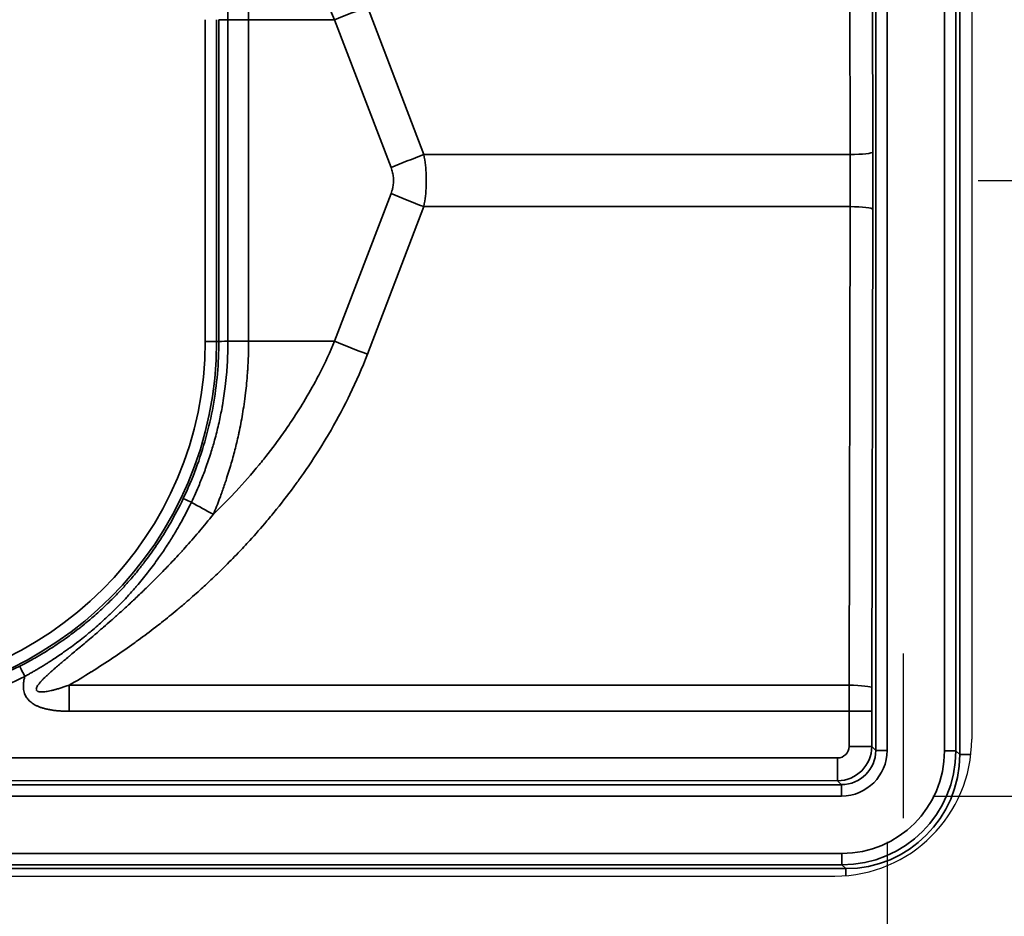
# Model space of a CAD drawing. Header units: millimetres. Extents: x 100 to 2070, y 30 to 1455.
# Tile 79 of 83: x 1569 to 1613, y 900 to 940. Entities that reach past the tile are written whole.
import ezdxf

# ---------------------------------------------------------------- set-up
doc = ezdxf.new("R2010")
doc.units = ezdxf.units.MM
doc.header["$LTSCALE"] = 5
for name, color, linetype, lineweight in [('_Sichtbarkanten', 7, 'Continuous', 25), ('Bemaßung (ISO)', 7, 'Continuous', 25), ('Sichtbar schmal (ISO)', 7, 'Continuous', 35), ('Skizziergeometrie (ISO)', 7, 'Continuous', 25)]:
    doc.layers.add(name, color=color, linetype=linetype, lineweight=lineweight)
doc.styles.add('Notiztext (ISO)', font='verdana.ttf')
doc.dimstyles.new('wedi USA', dxfattribs={"dimscale": 5, "dimtxt": 2.5, "dimasz": 4, "dimexe": 2, "dimexo": 0.8, "dimgap": 0.3, "dimtad": 1, "dimdec": 1, "dimrnd": 1e-08, "dimtxsty": 'Notiztext (ISO)', "dimcen": 0.09, "dimclrd": 7, "dimclre": 7, "dimclrt": 256, "dimadec": 0, "dimazin": 2, "dimtfac": 0.6, "dimtmove": 0, "dimatfit": 3, "dimfxl": 1, "dimtolj": 1, "dimlwd": -1, "dimlwe": -1, "dimarcsym": 0})

# ---------------------------------------------------------------- blocks, each defined once
blk = doc.blocks.new('*D105')
at = {"layer": 'Bemaßung (ISO)', "color": 7, "transparency": 16777216}
for p, q in [((508.864, 903.681), (508.864, 781.253)), ((1607.447, 903.681), (1607.447, 781.253)), ((528.864, 791.253), (1587.447, 791.253))]:
    blk.add_line(p, q, dxfattribs=at)
for points in [[(528.864, 794.586), (528.864, 787.919), (508.864, 791.253)], [(1587.447, 794.586), (1587.447, 787.919), (1607.447, 791.253)]]:
    blk.add_solid(points, dxfattribs=at)
at = {"layer": 'Defpoints', "color": 0, "transparency": 16777216}
for p in [(508.864, 907.681), (1607.447, 907.681), (1607.447, 791.253)]:
    blk.add_point(p, dxfattribs=at)
at = {"layer": 'Bemaßung (ISO)', "transparency": 16777216, "insert": (986.014, 809.106), "char_height": 12.5, "attachment_point": 1, "style": 'Notiztext (ISO)'}
blk.add_mtext('\\A1;1098,6 [43 1/4]"', dxfattribs=at)
blk = doc.blocks.new('*D106')
at = {"layer": 'Bemaßung (ISO)', "color": 7, "transparency": 16777216}
for p, q in [((1725.143, 925.681), (1725.143, 945.681)), ((1609.447, 905.681), (1735.143, 905.681)), ((1725.143, 872.523), (1725.143, 905.681)), ((1659.056, 872.523), (1735.143, 872.523)), ((1725.143, 852.523), (1725.143, 832.523))]:
    blk.add_line(p, q, dxfattribs=at)
for points in [[(1721.81, 925.681), (1728.477, 925.681), (1725.143, 905.681)], [(1721.81, 852.523), (1728.477, 852.523), (1725.143, 872.523)]]:
    blk.add_solid(points, dxfattribs=at)
at = {"layer": 'Defpoints', "color": 0, "transparency": 16777216}
for p in [(1605.447, 905.681), (1725.143, 905.681), (1655.056, 872.523)]:
    blk.add_point(p, dxfattribs=at)
at = {"layer": 'Bemaßung (ISO)', "transparency": 16777216, "insert": (1707.29, 832.89), "char_height": 12.5, "attachment_point": 1, "rotation": 90, "style": 'Notiztext (ISO)'}
blk.add_mtext('\\A1;33,2 [1 1/4]"', dxfattribs=at)
blk = doc.blocks.new('*D110')
at = {"layer": 'Bemaßung (ISO)', "color": 7, "transparency": 16777216}
for p, q in [((1611.447, 932.673), (1785.59, 932.673)), ((1775.59, 879.823), (1775.59, 912.673)), ((1671.756, 859.823), (1785.59, 859.823))]:
    blk.add_line(p, q, dxfattribs=at)
for points in [[(1772.257, 912.673), (1778.924, 912.673), (1775.59, 932.673)], [(1772.257, 879.823), (1778.924, 879.823), (1775.59, 859.823)]]:
    blk.add_solid(points, dxfattribs=at)
at = {"layer": 'Defpoints', "color": 0, "transparency": 16777216}
for p in [(1607.447, 932.673), (1775.59, 932.673), (1667.756, 859.823)]:
    blk.add_point(p, dxfattribs=at)
at = {"layer": 'Bemaßung (ISO)', "transparency": 16777216, "insert": (1757.737, 839.981), "char_height": 12.5, "attachment_point": 1, "rotation": 90, "style": 'Notiztext (ISO)'}
blk.add_mtext('\\A1;72,9 [2 7/8]"', dxfattribs=at)

msp = doc.modelspace()

# ---------------------------------------------------------------- linework, layer by layer
at = {"layer": '_Sichtbarkanten'}
for p, q in [((1611.156, 957.173), (1611.156, 908.173)), ((511.156, 902.173), (1605.156, 902.173))]:
    msp.add_line(p, q, dxfattribs=at)
msp.add_arc((1605.156, 908.173), 6, 270, 0, dxfattribs=at)
at = {"layer": 'Sichtbar schmal (ISO)'}
for p, q in [((1610.631, 957.848), (1610.631, 907.497)), ((1606.947, 957.664), (1606.947, 907.681)), ((1607.447, 957.664), (1607.447, 907.681)), ((1609.964, 957.682), (1609.964, 907.663)), ((1610.464, 957.682), (1610.464, 907.663)), ((1605.779, 954.804), (1605.822, 933.814)), ((1606.774, 954.919), (1606.816, 933.928)), ((1584.654, 940.289), (1587.13, 933.814)), ((1577.544, 939.728), (1577.544, 925.618)), ((1578.044, 939.728), (1578.044, 925.618)), ((1578.142, 939.728), (1578.142, 925.618)), ((1578.541, 939.718), (1579.449, 939.718)), ((1578.541, 939.718), (1578.541, 925.627)), ((1583.219, 939.718), (1579.449, 939.718)), ((1579.449, 939.718), (1579.449, 925.627)), ((1583.219, 939.718), (1585.694, 933.243)), ((1587.13, 933.814), (1605.822, 933.814)), ((1585.694, 932.102), (1583.219, 925.627)), ((1587.13, 931.532), (1584.654, 925.057)), ((1587.13, 931.532), (1605.822, 931.532)), ((1605.822, 931.532), (1605.779, 910.541)), ((1606.816, 931.417), (1606.774, 910.427)), ((1577.544, 925.618), (1578.044, 925.618)), ((1578.044, 925.618), (1578.142, 925.618)), ((1578.541, 925.627), (1579.449, 925.627)), ((1583.219, 925.627), (1579.449, 925.627)), ((1605.779, 910.541), (1571.576, 910.541)), ((1605.778, 909.4), (1571.577, 909.4)), ((1605.778, 909.4), (1605.778, 907.855)), ((1605.778, 909.4), (1606.773, 909.4)), ((1606.773, 909.4), (1606.773, 907.855)), ((1605.778, 907.855), (1606.773, 907.855)), ((1606.773, 907.855), (1606.947, 907.681)), ((1606.947, 907.681), (1607.447, 907.681)), ((1609.964, 907.663), (1610.464, 907.663)), ((1610.631, 907.497), (1610.464, 907.663)), ((1145.657, 907.397), (1605.279, 907.355)), ((1610.631, 907.497), (1611.118, 907.497)), ((1605.273, 906.355), (1145.656, 906.397)), ((1605.273, 906.355), (1605.447, 906.181)), ((510.864, 906.181), (1605.447, 906.181)), ((1605.447, 906.181), (1605.447, 905.681)), ((1605.447, 905.681), (510.864, 905.681)), ((510.846, 903.164), (1605.465, 903.164)), ((1605.465, 903.164), (1605.465, 902.664)), ((510.68, 902.498), (1605.631, 902.498)), ((1605.465, 902.664), (510.846, 902.664)), ((1605.631, 902.498), (1605.465, 902.664)), ((1605.631, 902.498), (1605.631, 902.192))]:
    msp.add_line(p, q, dxfattribs=at)
for radius in [15.889, 15.389]:
    msp.add_arc((1562.156, 925.618), radius, 180, 0, dxfattribs=at)
for centre, major_axis, ratio, start_param, end_param in [((1584.68, 939.718), (-4.67, -1.785), 0.108522, 4.67649, 4.988987), ((1587.156, 933.243), (-4.67, -1.785), 0.108522, 4.67649, 4.988987), ((1605.816, 933.928), (1, 0.002), 0.11413, 4.717362, 6.265617), ((1605.626, 932.673), (0, -9.997), 0.01972, 1.456394, 1.685199), ((1606.626, 932.673), (0, -10.997), 0.017452, 1.4564, 1.685193), ((1587.156, 932.102), (-4.67, 1.785), 0.108522, 1.294198, 1.606695), ((1605.816, 931.417), (1, -0.002), 0.11413, 0.017568, 1.565823), ((1578.642, 925.623), (-0.5, -0.005), 0.011321, 4.915375, 6.265598), ((1584.68, 925.627), (-4.67, 1.785), 0.108522, 1.294198, 1.606695), ((1577.032, 918.512), (-0.451, 0.215), 0.009238, 4.931678, 6.265731), ((1575.012, 919.581), (-8.785, 4.778), 0.002502, 4.378717, 4.492923), ((1562.157, 925.618), (0, -15.981), 0.999985, 5.812696, 6.754103), ((1569.635, 910.931), (-0.227, 0.446), 0.004663, 0.017453, 1.568416), ((1571.524, 909.4), (0, -10), 0.005236, 1.570796, 1.685164), ((1605.93, 909.4), (0, -9.998), 0.015186, 4.597998, 4.712389), ((1605.774, 910.427), (1, -0.002), 0.11413, 0.017568, 1.565823), ((1606.93, 909.4), (0, -8.998), 0.017452, 4.597992, 4.712389), ((1605.273, 907.855), (-1.143, -0.971), 0.999883, 0.86646, 2.436998), ((1605.279, 907.855), (0, -0.5), 0.999986, 6.282946, 7.853982), ((1605.446, 907.682), (-1.472, 1.356), 0.999555, 2.315638, 3.885925), ((1605.447, 907.682), (-1.061, 1.061), 0.999492, 2.356306, 3.926797), ((1605.464, 907.665), (3.172, -3.193), 0.999751, 5.501246, 7.071816), ((1605.464, 907.665), (3.536, -3.536), 0.999756, 5.497939, 7.068431), ((1605.273, 907.355), (0, -1), 0.005236, 0.017454, 1.570797), ((1605.629, 907.499), (3.537, -3.537), 0.999574, 5.497939, 7.068431)]:
    msp.add_ellipse(centre, major_axis=major_axis, ratio=ratio, start_param=start_param, end_param=end_param, dxfattribs=at)
for points, knots in [([(1577.9, 947.308), (1578.129, 947.088), (1578.354, 946.864), (1578.572, 946.637), (1578.79, 946.412), (1579.002, 946.184), (1579.207, 945.955), (1579.462, 945.671), (1579.707, 945.385), (1579.947, 945.093), (1580.094, 944.912), (1580.239, 944.73), (1580.383, 944.543), (1580.666, 944.176), (1580.942, 943.795), (1581.209, 943.402), (1581.298, 943.271), (1581.386, 943.139), (1581.472, 943.006), (1581.775, 942.54), (1582.061, 942.06), (1582.324, 941.579), (1582.362, 941.51), (1582.399, 941.441), (1582.435, 941.372), (1582.728, 940.822), (1582.988, 940.271), (1583.219, 939.718)], [0.0000024, 0.0000024, 0.0000024, 0.0000024, 0.1002402, 0.1002402, 0.1002402, 0.2, 0.2, 0.2, 0.3237647, 0.3237647, 0.3237647, 0.4, 0.4, 0.4, 0.5499591, 0.5499591, 0.5499591, 0.6, 0.6, 0.6, 0.7750231, 0.7750231, 0.7750231, 0.8, 0.8, 0.8, 1, 1, 1, 1]), ([(1577.9, 947.308), (1577.996, 947.078), (1578.088, 946.846), (1578.175, 946.613), (1578.177, 946.61), (1578.178, 946.606), (1578.179, 946.603), (1578.264, 946.377), (1578.345, 946.149), (1578.422, 945.921), (1578.423, 945.918), (1578.424, 945.914), (1578.425, 945.911), (1578.501, 945.685), (1578.572, 945.458), (1578.64, 945.231), (1578.643, 945.222), (1578.645, 945.214), (1578.648, 945.205), (1578.715, 944.979), (1578.777, 944.752), (1578.837, 944.52), (1578.84, 944.51), (1578.842, 944.499), (1578.845, 944.489), (1578.905, 944.253), (1578.963, 944.011), (1579.017, 943.758), (1579.019, 943.75), (1579.02, 943.743), (1579.022, 943.736), (1579.077, 943.475), (1579.13, 943.203), (1579.179, 942.914), (1579.228, 942.625), (1579.273, 942.319), (1579.313, 941.991), (1579.314, 941.982), (1579.315, 941.973), (1579.316, 941.964), (1579.354, 941.644), (1579.386, 941.304), (1579.41, 940.937), (1579.41, 940.925), (1579.411, 940.913), (1579.412, 940.901), (1579.435, 940.533), (1579.449, 940.137), (1579.449, 939.718)], [0.0000001, 0.0000001, 0.0000001, 0.0000001, 0.1111111, 0.1111111, 0.1111111, 0.1127555, 0.1127555, 0.1127555, 0.2206206, 0.2206206, 0.2206206, 0.2222222, 0.2222222, 0.2222222, 0.3291692, 0.3291692, 0.3291692, 0.3333333, 0.3333333, 0.3333333, 0.4397962, 0.4397962, 0.4397962, 0.4444444, 0.4444444, 0.4444444, 0.5525161, 0.5525161, 0.5525161, 0.5555556, 0.5555556, 0.5555556, 0.6666667, 0.6666667, 0.6666667, 0.7777778, 0.7777778, 0.7777778, 0.7809017, 0.7809017, 0.7809017, 0.8888889, 0.8888889, 0.8888889, 0.8923812, 0.8923812, 0.8923812, 1, 1, 1, 1]), ([(1576.936, 946.783), (1577.037, 946.572), (1577.134, 946.359), (1577.226, 946.144), (1577.314, 945.938), (1577.398, 945.73), (1577.478, 945.52), (1577.488, 945.494), (1577.498, 945.467), (1577.508, 945.441), (1577.577, 945.257), (1577.642, 945.071), (1577.704, 944.885), (1577.777, 944.666), (1577.845, 944.446), (1577.909, 944.225), (1577.925, 944.167), (1577.942, 944.109), (1577.958, 944.051), (1578.006, 943.873), (1578.052, 943.694), (1578.095, 943.515), (1578.158, 943.253), (1578.214, 942.989), (1578.263, 942.724), (1578.269, 942.691), (1578.276, 942.659), (1578.281, 942.626), (1578.329, 942.363), (1578.37, 942.098), (1578.404, 941.833), (1578.433, 941.614), (1578.457, 941.395), (1578.477, 941.175), (1578.487, 941.061), (1578.496, 940.947), (1578.503, 940.833), (1578.529, 940.461), (1578.541, 940.09), (1578.541, 939.718)], [0.0000003, 0.0000003, 0.0000003, 0.0000003, 0.0962097, 0.0962097, 0.0962097, 0.1883892, 0.1883892, 0.1883892, 0.2, 0.2, 0.2, 0.2808149, 0.2808149, 0.2808149, 0.3753308, 0.3753308, 0.3753308, 0.4, 0.4, 0.4, 0.4757823, 0.4757823, 0.4757823, 0.5862612, 0.5862612, 0.5862612, 0.6, 0.6, 0.6, 0.7094969, 0.7094969, 0.7094969, 0.8, 0.8, 0.8, 0.8469903, 0.8469903, 0.8469903, 1, 1, 1, 1]), ([(1578.541, 939.718), (1578.497, 939.719), (1578.454, 939.72), (1578.414, 939.72), (1578.374, 939.721), (1578.337, 939.721), (1578.303, 939.722), (1578.286, 939.722), (1578.269, 939.723), (1578.254, 939.723), (1578.241, 939.723), (1578.228, 939.724), (1578.217, 939.724), (1578.194, 939.725), (1578.175, 939.725), (1578.162, 939.726), (1578.149, 939.727), (1578.143, 939.727), (1578.142, 939.728)], [0, 0, 0, 0, 0.2, 0.2, 0.2, 0.4, 0.4, 0.4, 0.507754, 0.507754, 0.507754, 0.6, 0.6, 0.6, 0.8, 0.8, 0.8, 1, 1, 1, 1]), ([(1587.13, 933.814), (1587.159, 933.658), (1587.183, 933.503), (1587.2, 933.351), (1587.217, 933.198), (1587.228, 933.047), (1587.234, 932.897), (1587.24, 932.747), (1587.24, 932.598), (1587.234, 932.448), (1587.228, 932.298), (1587.217, 932.147), (1587.2, 931.995), (1587.183, 931.842), (1587.159, 931.687), (1587.13, 931.532)], [0.000001, 0.000001, 0.000001, 0.000001, 0.2, 0.2, 0.2, 0.4, 0.4, 0.4, 0.6, 0.6, 0.6, 0.8, 0.8, 0.8, 1, 1, 1, 1]), ([(1585.694, 933.243), (1585.722, 933.17), (1585.744, 933.096), (1585.761, 933.024), (1585.762, 933.02), (1585.763, 933.016), (1585.764, 933.012), (1585.78, 932.944), (1585.79, 932.877), (1585.796, 932.811), (1585.797, 932.802), (1585.798, 932.794), (1585.798, 932.785), (1585.803, 932.718), (1585.804, 932.652), (1585.8, 932.585), (1585.8, 932.577), (1585.799, 932.569), (1585.798, 932.56), (1585.793, 932.49), (1585.783, 932.419), (1585.767, 932.347), (1585.766, 932.342), (1585.765, 932.338), (1585.764, 932.334), (1585.747, 932.257), (1585.724, 932.18), (1585.694, 932.102)], [0.0000019, 0.0000019, 0.0000019, 0.0000019, 0.1891043, 0.1891043, 0.1891043, 0.2, 0.2, 0.2, 0.3771024, 0.3771024, 0.3771024, 0.4, 0.4, 0.4, 0.5779916, 0.5779916, 0.5779916, 0.6, 0.6, 0.6, 0.7886048, 0.7886048, 0.7886048, 0.8, 0.8, 0.8, 1, 1, 1, 1]), ([(1578.142, 925.618), (1578.142, 925.145), (1578.121, 924.671), (1578.079, 924.197), (1578.036, 923.724), (1577.973, 923.252), (1577.889, 922.783), (1577.804, 922.315), (1577.699, 921.851), (1577.574, 921.393), (1577.448, 920.935), (1577.302, 920.482), (1577.136, 920.037), (1576.971, 919.592), (1576.785, 919.155), (1576.581, 918.727)], [0, 0, 0, 0, 0.2, 0.2, 0.2, 0.4, 0.4, 0.4, 0.6, 0.6, 0.6, 0.8, 0.8, 0.8, 1, 1, 1, 1]), ([(1578.541, 925.627), (1578.541, 925.277), (1578.53, 924.925), (1578.508, 924.575), (1578.499, 924.44), (1578.489, 924.305), (1578.477, 924.17), (1578.461, 923.994), (1578.442, 923.818), (1578.421, 923.643), (1578.387, 923.366), (1578.346, 923.09), (1578.298, 922.815), (1578.293, 922.783), (1578.287, 922.751), (1578.281, 922.72), (1578.242, 922.502), (1578.198, 922.284), (1578.15, 922.068), (1578.098, 921.836), (1578.042, 921.605), (1577.98, 921.376), (1577.972, 921.349), (1577.965, 921.321), (1577.957, 921.294), (1577.904, 921.1), (1577.848, 920.908), (1577.787, 920.717), (1577.717, 920.494), (1577.642, 920.273), (1577.562, 920.053), (1577.544, 920.003), (1577.526, 919.954), (1577.508, 919.904), (1577.437, 919.716), (1577.363, 919.53), (1577.286, 919.345), (1577.176, 919.081), (1577.06, 918.82), (1576.936, 918.563)], [0, 0, 0, 0, 0.1444838, 0.1444838, 0.1444838, 0.2, 0.2, 0.2, 0.2724802, 0.2724802, 0.2724802, 0.3867454, 0.3867454, 0.3867454, 0.4, 0.4, 0.4, 0.4908329, 0.4908329, 0.4908329, 0.5883542, 0.5883542, 0.5883542, 0.6, 0.6, 0.6, 0.682307, 0.682307, 0.682307, 0.7782848, 0.7782848, 0.7782848, 0.8, 0.8, 0.8, 0.8825105, 0.8825105, 0.8825105, 1, 1, 1, 1]), ([(1583.219, 925.627), (1583.024, 925.161), (1582.808, 924.695), (1582.57, 924.232), (1582.507, 924.108), (1582.441, 923.984), (1582.375, 923.86), (1582.192, 923.522), (1581.999, 923.185), (1581.793, 922.849), (1581.644, 922.605), (1581.489, 922.362), (1581.328, 922.121), (1581.187, 921.909), (1581.042, 921.699), (1580.894, 921.491), (1580.64, 921.135), (1580.376, 920.787), (1580.108, 920.453), (1580.042, 920.371), (1579.977, 920.29), (1579.911, 920.21), (1579.575, 919.801), (1579.235, 919.414), (1578.898, 919.052), (1578.873, 919.025), (1578.848, 918.998), (1578.823, 918.972), (1578.512, 918.64), (1578.203, 918.329), (1577.9, 918.037)], [0, 0, 0, 0, 0.166667, 0.166667, 0.166667, 0.211312, 0.211312, 0.211312, 0.333333, 0.333333, 0.333333, 0.422035, 0.422035, 0.422035, 0.5, 0.5, 0.5, 0.634008, 0.634008, 0.634008, 0.666667, 0.666667, 0.666667, 0.833333, 0.833333, 0.833333, 0.845626, 0.845626, 0.845626, 1, 1, 1, 1]), ([(1579.449, 925.627), (1579.449, 925.195), (1579.434, 924.788), (1579.41, 924.411), (1579.406, 924.352), (1579.402, 924.294), (1579.398, 924.237), (1579.375, 923.926), (1579.346, 923.634), (1579.313, 923.358), (1579.293, 923.188), (1579.271, 923.024), (1579.248, 922.866), (1579.226, 922.718), (1579.203, 922.575), (1579.18, 922.436), (1579.131, 922.147), (1579.079, 921.876), (1579.023, 921.615), (1579.016, 921.582), (1579.009, 921.549), (1579.001, 921.516), (1578.952, 921.291), (1578.9, 921.074), (1578.846, 920.862), (1578.788, 920.635), (1578.728, 920.415), (1578.664, 920.195), (1578.659, 920.178), (1578.654, 920.162), (1578.649, 920.145), (1578.579, 919.909), (1578.505, 919.673), (1578.426, 919.438), (1578.367, 919.263), (1578.306, 919.089), (1578.243, 918.916), (1578.221, 918.855), (1578.199, 918.794), (1578.176, 918.734), (1578.088, 918.5), (1577.996, 918.268), (1577.9, 918.037)], [0, 0, 0, 0, 0.111111, 0.111111, 0.111111, 0.12833, 0.12833, 0.12833, 0.222222, 0.222222, 0.222222, 0.279832, 0.279832, 0.279832, 0.333333, 0.333333, 0.333333, 0.444444, 0.444444, 0.444444, 0.458596, 0.458596, 0.458596, 0.555556, 0.555556, 0.555556, 0.658959, 0.658959, 0.658959, 0.666667, 0.666667, 0.666667, 0.777778, 0.777778, 0.777778, 0.860089, 0.860089, 0.860089, 0.888889, 0.888889, 0.888889, 1, 1, 1, 1]), ([(1584.654, 925.057), (1584.428, 924.464), (1584.172, 923.874), (1583.887, 923.286), (1583.861, 923.234), (1583.836, 923.181), (1583.81, 923.129), (1583.546, 922.595), (1583.258, 922.063), (1582.946, 921.535), (1582.885, 921.431), (1582.824, 921.328), (1582.761, 921.226), (1582.471, 920.75), (1582.164, 920.28), (1581.848, 919.826), (1581.745, 919.679), (1581.641, 919.533), (1581.536, 919.389), (1581.251, 918.996), (1580.961, 918.619), (1580.671, 918.26), (1580.529, 918.083), (1580.388, 917.912), (1580.246, 917.744), (1579.995, 917.446), (1579.745, 917.162), (1579.499, 916.891), (1579.326, 916.702), (1579.155, 916.519), (1578.987, 916.342), (1578.779, 916.125), (1578.575, 915.918), (1578.374, 915.719), (1578.178, 915.525), (1577.985, 915.339), (1577.795, 915.16), (1577.632, 915.007), (1577.472, 914.859), (1577.313, 914.716), (1577.098, 914.521), (1576.887, 914.336), (1576.679, 914.158), (1576.556, 914.052), (1576.435, 913.95), (1576.314, 913.849), (1576.082, 913.656), (1575.853, 913.471), (1575.628, 913.293), (1575.539, 913.222), (1575.45, 913.153), (1575.362, 913.085), (1575.11, 912.89), (1574.86, 912.703), (1574.61, 912.521), (1574.55, 912.477), (1574.49, 912.433), (1574.43, 912.39), (1574.152, 912.19), (1573.873, 911.996), (1573.592, 911.806), (1573.56, 911.784), (1573.527, 911.762), (1573.495, 911.74), (1573.185, 911.533), (1572.872, 911.33), (1572.557, 911.133), (1572.553, 911.13), (1572.548, 911.128), (1572.544, 911.125), (1572.224, 910.925), (1571.902, 910.73), (1571.576, 910.541)], [0, 0, 0, 0, 0.0769231, 0.0769231, 0.0769231, 0.0838148, 0.0838148, 0.0838148, 0.1538462, 0.1538462, 0.1538462, 0.1675148, 0.1675148, 0.1675148, 0.2307692, 0.2307692, 0.2307692, 0.2513804, 0.2513804, 0.2513804, 0.3076923, 0.3076923, 0.3076923, 0.3353355, 0.3353355, 0.3353355, 0.3846154, 0.3846154, 0.3846154, 0.4191474, 0.4191474, 0.4191474, 0.4615385, 0.4615385, 0.4615385, 0.5029587, 0.5029587, 0.5029587, 0.5384615, 0.5384615, 0.5384615, 0.5867833, 0.5867833, 0.5867833, 0.6153846, 0.6153846, 0.6153846, 0.6705634, 0.6705634, 0.6705634, 0.6923077, 0.6923077, 0.6923077, 0.7543444, 0.7543444, 0.7543444, 0.7692308, 0.7692308, 0.7692308, 0.838191, 0.838191, 0.838191, 0.8461538, 0.8461538, 0.8461538, 0.9220285, 0.9220285, 0.9220285, 0.9230769, 0.9230769, 0.9230769, 0.9999997, 0.9999997, 0.9999997, 0.9999997]), ([(1576.581, 918.727), (1576.398, 918.343), (1576.208, 917.985), (1576.017, 917.654), (1576.001, 917.625), (1575.984, 917.596), (1575.967, 917.567), (1575.794, 917.269), (1575.62, 916.994), (1575.448, 916.736), (1575.415, 916.687), (1575.382, 916.638), (1575.349, 916.589), (1575.193, 916.362), (1575.038, 916.148), (1574.885, 915.947), (1574.837, 915.884), (1574.789, 915.822), (1574.741, 915.761), (1574.605, 915.587), (1574.471, 915.423), (1574.338, 915.267), (1574.277, 915.195), (1574.216, 915.125), (1574.156, 915.056), (1574.039, 914.924), (1573.925, 914.798), (1573.812, 914.678), (1573.739, 914.601), (1573.668, 914.526), (1573.597, 914.454), (1573.5, 914.354), (1573.404, 914.259), (1573.31, 914.167), (1573.228, 914.088), (1573.148, 914.011), (1573.068, 913.938), (1572.989, 913.863), (1572.911, 913.792), (1572.833, 913.722), (1572.744, 913.643), (1572.657, 913.566), (1572.571, 913.493), (1572.508, 913.438), (1572.445, 913.385), (1572.383, 913.334), (1572.289, 913.255), (1572.196, 913.18), (1572.105, 913.108), (1572.056, 913.069), (1572.008, 913.031), (1571.96, 912.994), (1571.861, 912.917), (1571.764, 912.844), (1571.67, 912.775), (1571.634, 912.748), (1571.598, 912.721), (1571.562, 912.696), (1571.46, 912.621), (1571.361, 912.551), (1571.264, 912.484), (1571.239, 912.467), (1571.214, 912.45), (1571.19, 912.433), (1571.086, 912.362), (1570.984, 912.294), (1570.886, 912.23), (1570.871, 912.221), (1570.857, 912.211), (1570.842, 912.202), (1570.737, 912.134), (1570.635, 912.069), (1570.536, 912.009), (1570.53, 912.005), (1570.524, 912.002), (1570.518, 911.998), (1570.413, 911.933), (1570.311, 911.873), (1570.213, 911.816), (1570.116, 911.759), (1570.023, 911.706), (1569.933, 911.656), (1569.928, 911.653), (1569.923, 911.65), (1569.918, 911.647), (1569.824, 911.595), (1569.735, 911.547), (1569.65, 911.502), (1569.565, 911.457), (1569.484, 911.415), (1569.408, 911.376)], [0, 0, 0, 0, 0.057453, 0.057453, 0.057453, 0.0625, 0.0625, 0.0625, 0.114892, 0.114892, 0.114892, 0.125, 0.125, 0.125, 0.172498, 0.172498, 0.172498, 0.1875, 0.1875, 0.1875, 0.23023, 0.23023, 0.23023, 0.25, 0.25, 0.25, 0.288083, 0.288083, 0.288083, 0.3125, 0.3125, 0.3125, 0.346035, 0.346035, 0.346035, 0.375, 0.375, 0.375, 0.404084, 0.404084, 0.404084, 0.4375, 0.4375, 0.4375, 0.462206, 0.462206, 0.462206, 0.5, 0.5, 0.5, 0.520389, 0.520389, 0.520389, 0.5625, 0.5625, 0.5625, 0.578649, 0.578649, 0.578649, 0.625, 0.625, 0.625, 0.636915, 0.636915, 0.636915, 0.6875, 0.6875, 0.6875, 0.695134, 0.695134, 0.695134, 0.75, 0.75, 0.75, 0.7533, 0.7533, 0.7533, 0.8125, 0.8125, 0.8125, 0.871498, 0.871498, 0.871498, 0.875, 0.875, 0.875, 0.9375, 0.9375, 0.9375, 1, 1, 1, 1]), ([(1576.936, 918.563), (1576.797, 918.274), (1576.655, 917.999), (1576.512, 917.739), (1576.442, 917.613), (1576.373, 917.49), (1576.303, 917.371), (1576.203, 917.199), (1576.103, 917.033), (1576.003, 916.875), (1575.89, 916.697), (1575.779, 916.527), (1575.668, 916.364), (1575.612, 916.282), (1575.556, 916.202), (1575.5, 916.123), (1575.347, 915.907), (1575.195, 915.703), (1575.045, 915.51), (1575.034, 915.496), (1575.024, 915.483), (1575.013, 915.469), (1574.855, 915.267), (1574.699, 915.077), (1574.546, 914.899), (1574.512, 914.859), (1574.479, 914.821), (1574.446, 914.782), (1574.329, 914.649), (1574.214, 914.521), (1574.102, 914.399), (1574.025, 914.317), (1573.95, 914.237), (1573.875, 914.159), (1573.809, 914.091), (1573.744, 914.024), (1573.68, 913.96), (1573.563, 913.842), (1573.448, 913.73), (1573.335, 913.623), (1573.316, 913.605), (1573.298, 913.587), (1573.279, 913.569), (1573.149, 913.447), (1573.022, 913.332), (1572.898, 913.222), (1572.875, 913.201), (1572.852, 913.181), (1572.829, 913.16), (1572.731, 913.074), (1572.634, 912.992), (1572.54, 912.913), (1572.477, 912.86), (1572.415, 912.809), (1572.354, 912.759), (1572.304, 912.718), (1572.255, 912.678), (1572.206, 912.639), (1572.105, 912.559), (1572.007, 912.482), (1571.912, 912.409), (1571.906, 912.405), (1571.9, 912.401), (1571.894, 912.396), (1571.795, 912.321), (1571.699, 912.249), (1571.605, 912.18), (1571.569, 912.154), (1571.534, 912.129), (1571.499, 912.104), (1571.444, 912.064), (1571.389, 912.025), (1571.335, 911.987), (1571.26, 911.935), (1571.188, 911.885), (1571.117, 911.837), (1571.105, 911.829), (1571.094, 911.821), (1571.082, 911.813), (1571.001, 911.759), (1570.923, 911.706), (1570.846, 911.656), (1570.818, 911.638), (1570.79, 911.62), (1570.763, 911.602), (1570.715, 911.572), (1570.669, 911.542), (1570.623, 911.513), (1570.56, 911.473), (1570.498, 911.434), (1570.437, 911.397), (1570.429, 911.392), (1570.42, 911.386), (1570.411, 911.381), (1570.341, 911.338), (1570.272, 911.296), (1570.206, 911.257), (1570.184, 911.244), (1570.162, 911.231), (1570.14, 911.218), (1570.093, 911.19), (1570.047, 911.164), (1570.003, 911.138), (1569.958, 911.112), (1569.915, 911.087), (1569.873, 911.064), (1569.846, 911.048), (1569.819, 911.033), (1569.793, 911.019), (1569.737, 910.988), (1569.684, 910.959), (1569.632, 910.931)], [0.0000004, 0.0000004, 0.0000004, 0.0000004, 0.0420998, 0.0420998, 0.0420998, 0.0625, 0.0625, 0.0625, 0.0919658, 0.0919658, 0.0919658, 0.125, 0.125, 0.125, 0.1416352, 0.1416352, 0.1416352, 0.1875, 0.1875, 0.1875, 0.1907795, 0.1907795, 0.1907795, 0.2393282, 0.2393282, 0.2393282, 0.25, 0.25, 0.25, 0.2872633, 0.2872633, 0.2872633, 0.3125, 0.3125, 0.3125, 0.3346868, 0.3346868, 0.3346868, 0.375, 0.375, 0.375, 0.3818014, 0.3818014, 0.3818014, 0.4286546, 0.4286546, 0.4286546, 0.4375, 0.4375, 0.4375, 0.4749949, 0.4749949, 0.4749949, 0.5, 0.5, 0.5, 0.5205129, 0.5205129, 0.5205129, 0.5625, 0.5625, 0.5625, 0.5650614, 0.5650614, 0.5650614, 0.6086315, 0.6086315, 0.6086315, 0.625, 0.625, 0.625, 0.6513309, 0.6513309, 0.6513309, 0.6875, 0.6875, 0.6875, 0.6933307, 0.6933307, 0.6933307, 0.7348318, 0.7348318, 0.7348318, 0.75, 0.75, 0.75, 0.7761429, 0.7761429, 0.7761429, 0.8125, 0.8125, 0.8125, 0.8177681, 0.8177681, 0.8177681, 0.86059, 0.86059, 0.86059, 0.875, 0.875, 0.875, 0.9062867, 0.9062867, 0.9062867, 0.9375, 0.9375, 0.9375, 0.957441, 0.957441, 0.957441, 1, 1, 1, 1]), ([(1571.576, 910.541), (1571.512, 910.519), (1571.451, 910.498), (1571.392, 910.479), (1571.333, 910.46), (1571.277, 910.442), (1571.222, 910.425), (1571.168, 910.408), (1571.116, 910.393), (1571.066, 910.379), (1571.016, 910.365), (1570.968, 910.352), (1570.922, 910.34), (1570.876, 910.328), (1570.832, 910.318), (1570.79, 910.308), (1570.748, 910.299), (1570.709, 910.291), (1570.671, 910.284), (1570.633, 910.276), (1570.597, 910.27), (1570.563, 910.265), (1570.529, 910.26), (1570.497, 910.257), (1570.467, 910.254), (1570.437, 910.251), (1570.409, 910.249), (1570.383, 910.249), (1570.357, 910.248), (1570.333, 910.249), (1570.311, 910.251), (1570.289, 910.252), (1570.27, 910.255), (1570.252, 910.259), (1570.235, 910.262), (1570.22, 910.267), (1570.207, 910.272), (1570.194, 910.278), (1570.182, 910.285), (1570.173, 910.292), (1570.163, 910.3), (1570.156, 910.308), (1570.15, 910.318), (1570.144, 910.328), (1570.14, 910.339), (1570.138, 910.352), (1570.136, 910.365), (1570.136, 910.38), (1570.139, 910.397), (1570.143, 910.414), (1570.149, 910.433), (1570.158, 910.454), (1570.167, 910.475), (1570.18, 910.498), (1570.196, 910.524), (1570.212, 910.549), (1570.232, 910.576), (1570.255, 910.606), (1570.278, 910.635), (1570.304, 910.666), (1570.333, 910.698), (1570.335, 910.701), (1570.337, 910.703), (1570.339, 910.706), (1570.367, 910.736), (1570.397, 910.768), (1570.429, 910.801), (1570.432, 910.803), (1570.434, 910.806), (1570.437, 910.809), (1570.47, 910.842), (1570.504, 910.876), (1570.541, 910.911), (1570.544, 910.915), (1570.548, 910.918), (1570.551, 910.921), (1570.588, 910.957), (1570.627, 910.993), (1570.668, 911.031), (1570.672, 911.034), (1570.676, 911.038), (1570.68, 911.042), (1570.722, 911.08), (1570.765, 911.119), (1570.811, 911.16), (1570.816, 911.164), (1570.82, 911.168), (1570.825, 911.172), (1570.871, 911.213), (1570.92, 911.255), (1570.97, 911.299), (1570.976, 911.304), (1570.981, 911.309), (1570.987, 911.313), (1571.038, 911.358), (1571.092, 911.404), (1571.148, 911.452), (1571.154, 911.457), (1571.161, 911.463), (1571.167, 911.468), (1571.224, 911.516), (1571.283, 911.566), (1571.346, 911.619), (1571.353, 911.625), (1571.36, 911.631), (1571.367, 911.637), (1571.43, 911.69), (1571.495, 911.745), (1571.564, 911.802), (1571.572, 911.809), (1571.58, 911.816), (1571.589, 911.823), (1571.658, 911.881), (1571.73, 911.941), (1571.805, 912.004), (1571.814, 912.012), (1571.824, 912.019), (1571.833, 912.027), (1571.909, 912.091), (1571.988, 912.157), (1572.071, 912.226), (1572.081, 912.235), (1572.092, 912.244), (1572.103, 912.253), (1572.186, 912.323), (1572.273, 912.395), (1572.363, 912.472), (1572.375, 912.482), (1572.388, 912.492), (1572.4, 912.503), (1572.491, 912.58), (1572.586, 912.66), (1572.685, 912.745), (1572.699, 912.757), (1572.713, 912.769), (1572.727, 912.781), (1572.827, 912.866), (1572.93, 912.955), (1573.038, 913.048), (1573.054, 913.062), (1573.069, 913.075), (1573.085, 913.089), (1573.194, 913.183), (1573.306, 913.281), (1573.422, 913.384), (1573.439, 913.399), (1573.457, 913.415), (1573.475, 913.43), (1573.591, 913.534), (1573.712, 913.642), (1573.837, 913.754), (1573.856, 913.772), (1573.876, 913.79), (1573.895, 913.807), (1574.021, 913.921), (1574.151, 914.04), (1574.285, 914.165), (1574.307, 914.185), (1574.329, 914.206), (1574.351, 914.226), (1574.486, 914.352), (1574.626, 914.485), (1574.772, 914.625), (1574.796, 914.648), (1574.82, 914.671), (1574.845, 914.695), (1574.991, 914.836), (1575.143, 914.985), (1575.301, 915.142), (1575.328, 915.169), (1575.355, 915.196), (1575.382, 915.224), (1575.541, 915.383), (1575.706, 915.551), (1575.876, 915.729), (1575.906, 915.76), (1575.937, 915.792), (1575.967, 915.824), (1576.139, 916.005), (1576.317, 916.195), (1576.501, 916.397), (1576.534, 916.434), (1576.567, 916.471), (1576.601, 916.508), (1576.786, 916.713), (1576.977, 916.93), (1577.175, 917.16), (1577.212, 917.203), (1577.249, 917.247), (1577.286, 917.291), (1577.485, 917.526), (1577.69, 917.775), (1577.9, 918.037)], [0.0000003, 0.0000003, 0.0000003, 0.0000003, 0.0238095, 0.0238095, 0.0238095, 0.047619, 0.047619, 0.047619, 0.0714286, 0.0714286, 0.0714286, 0.0952381, 0.0952381, 0.0952381, 0.1190476, 0.1190476, 0.1190476, 0.1428571, 0.1428571, 0.1428571, 0.1666667, 0.1666667, 0.1666667, 0.1904762, 0.1904762, 0.1904762, 0.2142857, 0.2142857, 0.2142857, 0.2380952, 0.2380952, 0.2380952, 0.2619048, 0.2619048, 0.2619048, 0.2857143, 0.2857143, 0.2857143, 0.3095238, 0.3095238, 0.3095238, 0.3333333, 0.3333333, 0.3333333, 0.3571429, 0.3571429, 0.3571429, 0.3809524, 0.3809524, 0.3809524, 0.4047619, 0.4047619, 0.4047619, 0.4285714, 0.4285714, 0.4285714, 0.452381, 0.452381, 0.452381, 0.4761905, 0.4761905, 0.4761905, 0.4780213, 0.4780213, 0.4780213, 0.5, 0.5, 0.5, 0.5019237, 0.5019237, 0.5019237, 0.5238095, 0.5238095, 0.5238095, 0.5258277, 0.5258277, 0.5258277, 0.547619, 0.547619, 0.547619, 0.5497301, 0.5497301, 0.5497301, 0.5714286, 0.5714286, 0.5714286, 0.5736311, 0.5736311, 0.5736311, 0.5952381, 0.5952381, 0.5952381, 0.597532, 0.597532, 0.597532, 0.6190476, 0.6190476, 0.6190476, 0.6214327, 0.6214327, 0.6214327, 0.6428571, 0.6428571, 0.6428571, 0.6453338, 0.6453338, 0.6453338, 0.6666667, 0.6666667, 0.6666667, 0.6692356, 0.6692356, 0.6692356, 0.6904762, 0.6904762, 0.6904762, 0.6931371, 0.6931371, 0.6931371, 0.7142857, 0.7142857, 0.7142857, 0.7170382, 0.7170382, 0.7170382, 0.7380952, 0.7380952, 0.7380952, 0.7409386, 0.7409386, 0.7409386, 0.7619048, 0.7619048, 0.7619048, 0.764838, 0.764838, 0.764838, 0.7857143, 0.7857143, 0.7857143, 0.788739, 0.788739, 0.788739, 0.8095238, 0.8095238, 0.8095238, 0.8126427, 0.8126427, 0.8126427, 0.8333333, 0.8333333, 0.8333333, 0.8365461, 0.8365461, 0.8365461, 0.8571429, 0.8571429, 0.8571429, 0.8604471, 0.8604471, 0.8604471, 0.8809524, 0.8809524, 0.8809524, 0.8843478, 0.8843478, 0.8843478, 0.9047619, 0.9047619, 0.9047619, 0.9082487, 0.9082487, 0.9082487, 0.9285714, 0.9285714, 0.9285714, 0.9321488, 0.9321488, 0.9321488, 0.952381, 0.952381, 0.952381, 0.9560539, 0.9560539, 0.9560539, 0.9761905, 0.9761905, 0.9761905, 0.9799466, 0.9799466, 0.9799466, 1, 1, 1, 1]), ([(1571.577, 909.4), (1571.505, 909.4), (1571.436, 909.401), (1571.37, 909.403), (1571.303, 909.405), (1571.239, 909.409), (1571.177, 909.413), (1571.115, 909.417), (1571.055, 909.423), (1570.996, 909.429), (1570.938, 909.435), (1570.882, 909.442), (1570.827, 909.451), (1570.773, 909.459), (1570.721, 909.468), (1570.67, 909.478), (1570.619, 909.488), (1570.571, 909.499), (1570.524, 909.511), (1570.477, 909.523), (1570.431, 909.536), (1570.388, 909.55), (1570.344, 909.564), (1570.302, 909.579), (1570.262, 909.594), (1570.222, 909.61), (1570.183, 909.627), (1570.147, 909.645), (1570.11, 909.662), (1570.075, 909.681), (1570.041, 909.7), (1570.008, 909.72), (1569.977, 909.74), (1569.948, 909.761), (1569.918, 909.782), (1569.891, 909.804), (1569.866, 909.826), (1569.841, 909.848), (1569.817, 909.871), (1569.795, 909.895), (1569.774, 909.918), (1569.754, 909.943), (1569.735, 909.968), (1569.717, 909.993), (1569.7, 910.019), (1569.684, 910.046), (1569.668, 910.074), (1569.654, 910.103), (1569.64, 910.134), (1569.627, 910.165), (1569.615, 910.199), (1569.605, 910.235), (1569.595, 910.271), (1569.587, 910.309), (1569.581, 910.35), (1569.575, 910.391), (1569.571, 910.434), (1569.57, 910.479), (1569.569, 910.525), (1569.571, 910.572), (1569.575, 910.621), (1569.579, 910.67), (1569.586, 910.72), (1569.596, 910.772), (1569.605, 910.824), (1569.618, 910.877), (1569.632, 910.931)], [0, 0, 0, 0, 0.0454545, 0.0454545, 0.0454545, 0.0909091, 0.0909091, 0.0909091, 0.1363636, 0.1363636, 0.1363636, 0.1818182, 0.1818182, 0.1818182, 0.2272727, 0.2272727, 0.2272727, 0.2727273, 0.2727273, 0.2727273, 0.3181818, 0.3181818, 0.3181818, 0.3636364, 0.3636364, 0.3636364, 0.4090909, 0.4090909, 0.4090909, 0.4545455, 0.4545455, 0.4545455, 0.5, 0.5, 0.5, 0.5454545, 0.5454545, 0.5454545, 0.5909091, 0.5909091, 0.5909091, 0.6363636, 0.6363636, 0.6363636, 0.6818182, 0.6818182, 0.6818182, 0.7272727, 0.7272727, 0.7272727, 0.7727273, 0.7727273, 0.7727273, 0.8181818, 0.8181818, 0.8181818, 0.8636364, 0.8636364, 0.8636364, 0.9090909, 0.9090909, 0.9090909, 0.9545455, 0.9545455, 0.9545455, 1, 1, 1, 1])]:
    msp.add_open_spline(points, degree=3, knots=knots, dxfattribs=at)
msp.add_open_spline([(1569.632, 910.931), (1569.118, 910.669), (1568.07, 910.203), (1566.426, 909.669), (1564.738, 909.31), (1563.021, 909.13), (1561.295, 909.129), (1559.578, 909.309), (1557.889, 909.667), (1556.246, 910.2), (1555.197, 910.666), (1554.683, 910.928)], degree=3, dxfattribs=at)
at = {"layer": 'Skizziergeometrie (ISO)'}
msp.add_line((1608.156, 911.939), (1608.156, 904.719), dxfattribs=at)

# ---------------------------------------------------------------- dimensions: what is measured, and where the dimension line sits
at = {"layer": 'Bemaßung (ISO)', "color": 7}
for base, p1, p2, angle, override, picture, middle in [((1725.143, 905.681), (1655.056, 872.523), (1605.447, 905.681), 90, {"dimgap": 0.3, "dimdec": 1, "dimtol": 0, "dimlim": 0, "dimtp": 0, "dimtm": 0, "dimtdec": 2, "dimtofl": 1, "dimatfit": 1}, '*D106', (1725.143, 889.102)), ((1775.590201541, 932.672785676), (1667.755678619, 859.822785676), (1607.447027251, 932.672785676), 90, {"dimgap": 0.3, "dimdec": 1, "dimtol": 0, "dimlim": 0, "dimtp": 0, "dimtm": 0, "dimtdec": 2, "dimtofl": 0, "dimatfit": 1}, '*D110', (1775.590201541, 896.247785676)), ((1607.447, 791.253), (508.864, 907.681), (1607.447, 907.681), 180, {"dimgap": 0.3, "dimdec": 1, "dimtol": 0, "dimlim": 0, "dimtp": 0, "dimtm": 0, "dimtdec": 2, "dimtofl": 0, "dimatfit": 1}, '*D105', (1058.156, 791.253))]:
    dim = msp.add_linear_dim(base=base, p1=p1, p2=p2, angle=angle, text='<>"', dimstyle='wedi USA', override=override, dxfattribs=at)
    dim.commit()
    dim.dimension.update_dxf_attribs({"geometry": picture, "text_midpoint": middle, "dimtype": 160})

doc.saveas('drawing.dxf')
